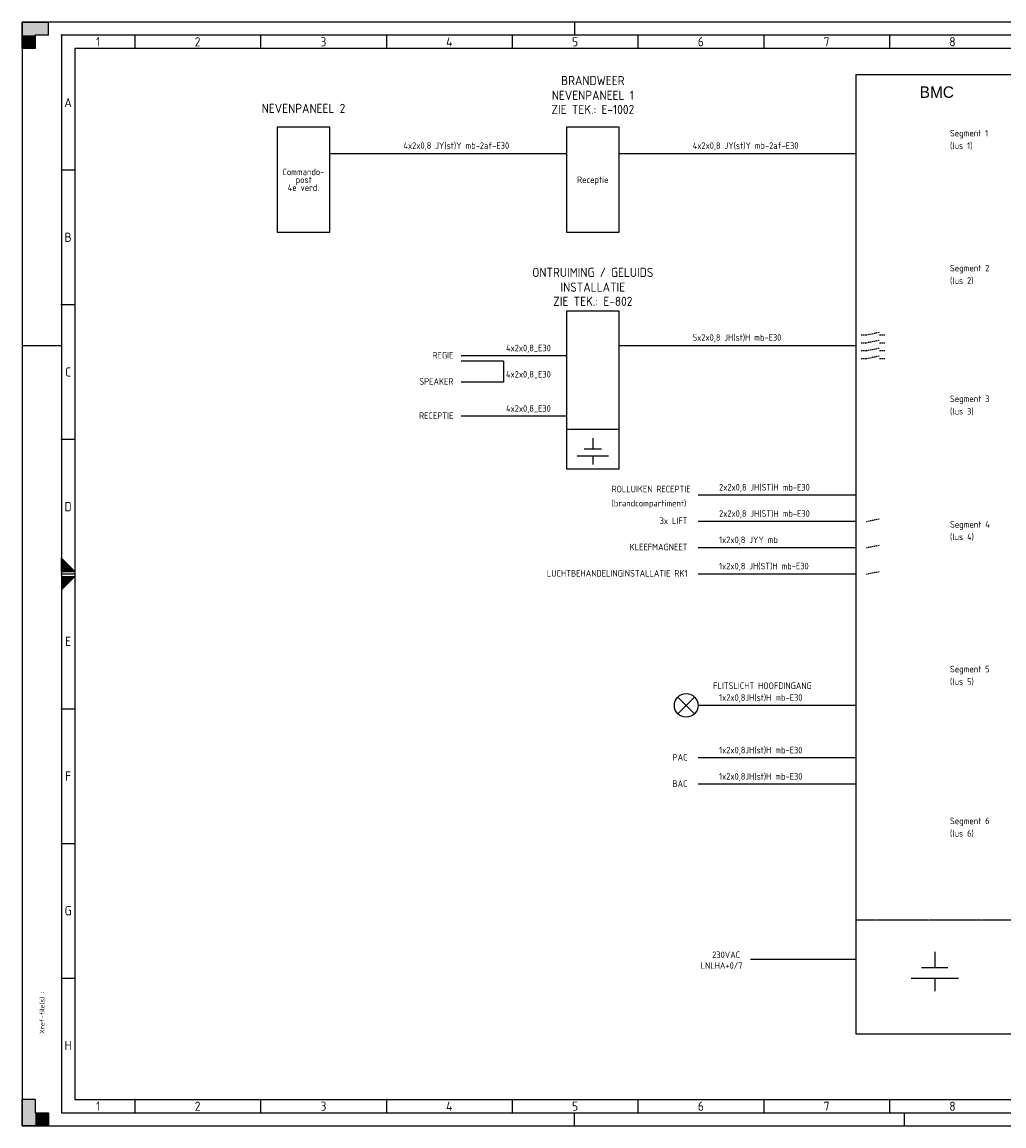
# Model space of a CAD drawing. Extents: x 0 to 841, y 0 to 420.
# Tile 1 of 8: x 0 to 373, y 0 to 420. Entities that reach past the tile are written whole.
import ezdxf
from ezdxf.enums import TextEntityAlignment as Align

# ---------------------------------------------------------------- set-up
doc = ezdxf.new("R2010")
doc.units = 0
doc.linetypes.add('DASHED', pattern=[0.75, 0.5, -0.25])
doc.linetypes.add('DASHED2', pattern=[0.375, 0.25, -0.125])
for name, color, linetype in [('BL$2----', 7, 'CONTINUOUS'), ('BLKSCH', 3, 'CONTINUOUS'), ('E--L$2A-_KADER', 7, 'CONTINUOUS'), ('E--L6511_BRANDM', 3, 'CONTINUOUS'), ('E--T6511_GROEPSNUMM', 2, 'CONTINUOUS')]:
    doc.layers.add(name, color=color, linetype=linetype)
doc.styles.add('BURO-035', font='BUROFONT.shx', dxfattribs={"height": 3.5})
doc.styles.add('ISO', font='isocp.shx')
doc.styles.get("Standard").update_dxf_attribs({"font": 'isocp.shx'})

# ---------------------------------------------------------------- blocks, each defined once
blk = doc.blocks.new('REF')
at = {"layer": 'E--L$2A-_KADER', "color": 2, "style": 'ISO'}
blk.add_text('Xref-file(s) :', height=1.8, rotation=90, dxfattribs=at).set_placement((8.5, 35))
blk.add_attdef('XREF', (8.5, 51.4652), '', height=1.8, rotation=90, dxfattribs=at)
blk = doc.blocks.new('A2-1')
at = {"layer": 'E--L$2A-_KADER', "color": 2}
for p, q in [((841, 420), (0, 420)), ((0, 420), (0, 0)), ((210, 420), (210, 415)), ((0, 297), (15, 297)), ((210, 0), (210, 5)), ((335.5, 0), (335.5, 5)), ((0, 0), (841, 0))]:
    blk.add_line(p, q, dxfattribs=at)
at = {"layer": 'E--L$2A-_KADER', "color": 3}
for p, q in [((0, 410), (0, 420)), ((0, 415), (0, 420)), ((0, 420), (5, 420)), ((0, 420), (10, 420)), ((10, 415), (10, 420)), ((5, 415), (5, 410)), ((10, 415), (5, 415)), ((836, 415), (15, 415)), ((15, 415), (15, 5)), ((15, 415), (15, 410)), ((42.83, 415), (42.83, 410)), ((90.67, 415), (90.67, 410)), ((138.5, 415), (138.5, 410)), ((186.33, 415), (186.33, 410)), ((234.17, 415), (234.17, 410)), ((282, 415), (282, 410)), ((329.83, 415), (329.83, 410)), ((5, 410), (0, 410)), ((15, 363.75), (20, 363.75)), ((15, 312.5), (20, 312.5)), ((15, 261.25), (20, 261.25)), ((15, 211), (15, 216)), ((15, 211), (15, 216)), ((15, 216), (20, 211)), ((15, 216), (20, 211)), ((15, 211), (20, 211)), ((15, 211), (20, 211)), ((20, 210), (15, 210)), ((15, 209), (15, 204)), ((15, 209), (15, 204)), ((15, 209), (20, 209)), ((15, 209), (20, 209)), ((15, 204), (20, 209)), ((15, 204), (20, 209)), ((15, 158.75), (20, 158.75)), ((15, 107.5), (20, 107.5)), ((15, 56.25), (20, 56.25)), ((5, 10), (0, 10)), ((0, 0), (0, 10)), ((5, 10), (5, 5)), ((42.83, 10), (42.83, 5)), ((90.67, 10), (90.67, 5)), ((138.5, 10), (138.5, 5)), ((186.33, 10), (186.33, 5)), ((234.17, 10), (234.17, 5)), ((282, 10), (282, 5)), ((329.83, 10), (329.83, 5)), ((0, 0), (0, 5)), ((5, 5), (10, 5)), ((10, 5), (10, 0)), ((15, 5), (836, 5)), ((10, 0), (0, 0)), ((5, 0), (0, 0))]:
    blk.add_line(p, q, dxfattribs=at)
at = {"layer": 'E--L$2A-_KADER', "color": 5}
for p, q in [((831, 410), (20, 410)), ((20, 410), (20, 10)), ((20, 10), (831, 10))]:
    blk.add_line(p, q, dxfattribs=at)
at = {"layer": 'E--L$2A-_KADER', "color": 3}
for p in [(15, 415), (42.83, 415), (42.83, 415), (90.67, 415), (90.67, 415), (138.5, 415), (186.33, 415), (234.17, 415), (282, 415), (329.83, 415), (15, 363.75), (15, 312.5), (15, 261.25), (15, 158.75), (15, 107.5), (15, 56.25), (42.83, 10), (42.83, 10), (90.67, 10), (90.67, 10), (138.5, 10), (186.33, 10), (234.17, 10), (282, 10), (329.83, 10)]:
    blk.add_point(p, dxfattribs=at)
at = {"layer": 'E--L$2A-_KADER'}
blk.add_point((15, 210), dxfattribs=at)
at = {"layer": 'E--L$2A-_KADER', "color": 3}
for points in [[(0, 420), (0, 415), (10, 420), (10, 415)], [(0, 415), (0, 410), (5, 415), (5, 410)], [(20, 211), (15, 211), (15, 216)], [(20, 209), (20, 209), (15, 209), (15, 204)], [(0, 0), (5, 0), (0, 10), (5, 10)], [(5, 0), (10, 0), (5, 5), (10, 5)]]:
    blk.add_solid(points, dxfattribs=at)
at = {"layer": 'E--L$2A-_KADER'}
blk.add_blockref('REF', (0, 0), dxfattribs=at)
at = {"layer": 'E--L$2A-_KADER', "color": 3}
for s, p in [('1', (28.92, 412.5)), ('2', (66.75, 412.5)), ('3', (114.58, 412.5)), ('4', (162.42, 412.5)), ('5', (210.25, 412.5)), ('6', (258.08, 412.5)), ('7', (305.92, 412.5)), ('8', (353.75, 412.5)), ('A', (17.5, 389.38)), ('B', (17.5, 338.12)), ('C', (17.5, 286.88)), ('D', (17.5, 235.62)), ('E', (17.5, 184.38)), ('F', (17.5, 133.12)), ('G', (17.5, 81.88)), ('H', (17.5, 30.62)), ('1', (28.92, 7.5)), ('2', (66.75, 7.5)), ('3', (114.58, 7.5)), ('4', (162.42, 7.5)), ('5', (210.25, 7.5)), ('6', (258.08, 7.5)), ('7', (305.92, 7.5)), ('8', (353.75, 7.5))]:
    blk.add_text(s, height=3.5, dxfattribs=at).set_placement(p, align=Align.MIDDLE)
blk = doc.blocks.new('B8100100')
at = {"layer": 'E--L6511_BRANDM', "color": 2}
for p, q in [((-1.06, -1.06), (1.06, 1.06)), ((-1.06, 1.06), (1.06, -1.06))]:
    blk.add_line(p, q, dxfattribs=at)
at = {"layer": 'E--L6511_BRANDM'}
blk.add_circle((0, 0), 1.5, dxfattribs=at)
at = {"layer": 'E--T6511_GROEPSNUMM'}
blk.add_attdef('GROEPSNUMMER', (2.5, -0.9), '', height=1.8, dxfattribs=at)

msp = doc.modelspace()

# ---------------------------------------------------------------- linework, layer by layer
at = {"layer": 'BLKSCH'}
for p, q in [((317, 400), (317, 35)), ((317, 400), (377, 400)), ((317, 35), (377, 35))]:
    msp.add_line(p, q, dxfattribs=at)
at = {"layer": 'E--L6511_BRANDM'}
for p, q in [((117, 370), (207, 370)), ((227, 370), (317, 370)), ((227, 297), (317, 297)), ((207, 293), (167, 293)), ((183, 291), (167, 291)), ((183, 291), (183, 283)), ((183, 283), (167, 283)), ((207, 270), (167, 270)), ((317, 240), (257, 240)), ((317, 230), (257, 230)), ((317, 220), (257, 220)), ((317, 210), (257, 210)), ((317, 160), (257, 160)), ((317, 140), (257, 140)), ((317, 130), (257, 130)), ((317, 63.26), (277, 63.26))]:
    msp.add_line(p, q, dxfattribs=at)
at = {"layer": 'E--L6511_BRANDM', "color": 1, "linetype": 'DASHED'}
for p, q in [((319, 301), (321, 301)), ((321, 301), (326, 302)), ((321, 298), (326, 299)), ((326, 301), (328, 301)), ((319, 298), (321, 298)), ((319, 295), (321, 295)), ((321, 295), (326, 296)), ((326, 298), (328, 298)), ((326, 295), (328, 295)), ((319, 292), (321, 292)), ((321, 292), (326, 293)), ((326, 292), (328, 292)), ((321, 230), (326, 231)), ((321, 220), (326, 221)), ((321, 210), (326, 211))]:
    msp.add_line(p, q, dxfattribs=at)
at = {"layer": 'E--L6511_BRANDM', "linetype": 'DASHED2', "ltscale": 0.5}
for p, q in [((227, 265), (207, 265)), ((377, 78.26), (317, 78.26))]:
    msp.add_line(p, q, dxfattribs=at)
at = {"layer": 'E--L6511_BRANDM', "color": 4}
for p, q in [((217, 261.67), (217, 257.67)), ((213.67, 257.67), (220.33, 257.67)), ((211, 255), (223, 255)), ((217, 255), (217, 251.67)), ((347, 66.26), (347, 60.26)), ((342, 60.26), (352, 60.26)), ((338, 56.26), (356, 56.26)), ((347, 56.26), (347, 51.26))]:
    msp.add_line(p, q, dxfattribs=at)
for points in [[(97, 380), (97, 340), (117, 340), (117, 380)], [(207, 380), (207, 340), (227, 340), (227, 380)], [(207, 310), (207, 250), (227, 250), (227, 310)]]:
    msp.add_lwpolyline(points, close=True, dxfattribs=at)

# ---------------------------------------------------------------- block references
at = {"layer": 'BL$2----'}
msp.add_blockref('A2-1', (0, 0), dxfattribs=at)
at = {"layer": 'E--L6511_BRANDM', "xscale": 3, "yscale": 3, "zscale": 3}
msp.add_blockref('B8100100', (252.5, 160), dxfattribs=at)

# ---------------------------------------------------------------- texts
at = {"layer": 'BLKSCH', "color": 2, "style": 'BURO-035'}
msp.add_text('BMC', height=4.375, dxfattribs=at).set_placement((341.31, 391.17))
at = {"layer": 'BLKSCH', "color": 2}
for s, p in [('Segment 1', (352.8, 376.48)), ('(lus 1)', (352.8, 371.73)), ('Segment 2', (352.8, 325.13)), ('(lus 2)', (352.8, 320.38)), ('Segment 3', (352.8, 275.42)), ('(lus 3)', (352.8, 270.67)), ('Segment 4', (352.8, 227.64)), ('(lus 4)', (352.8, 222.89)), ('Segment 5', (352.8, 172.59)), ('(lus 5)', (352.8, 167.84)), ('Segment 6', (352.8, 114.81)), ('(lus 6)', (352.8, 110.06))]:
    msp.add_text(s, height=2.5, dxfattribs=at).set_placement(p)
at = {"layer": 'E--L6511_BRANDM', "style": 'ISO'}
for s, p in [('BRANDWEER', (217, 396)), ('NEVENPANEEL 1', (217, 390.4)), ('NEVENPANEEL 2', (107, 385.4)), ('ZIE TEK.: E-1002', (217, 385)), ('ONTRUIMING / GELUIDS', (217, 323)), ('INSTALLATIE', (217, 317.4)), ('ZIE TEK.: E-802', (217, 312))]:
    msp.add_text(s, height=3.5, dxfattribs=at).set_placement(p, align=Align.CENTER)
at = {"layer": 'E--L6511_BRANDM', "color": 2, "style": 'ISO'}
for s, p in [('4x2x0,8 JY(st)Y mb-2af-E30', (145, 371.75)), ('4x2x0,8 JY(st)Y mb-2af-E30', (255, 371.75)), ('Commando-', (99, 361.75)), ('Receptie', (211, 358.75)), ('4e verd.', (101, 355.75)), ('post', (104, 358.75)), ('5x2x0,8 JH(st)H mb-E30', (255, 298.75)), ('4x2x0,8_E30', (184, 294.75)), ('4x2x0,8_E30', (184, 284.75)), ('4x2x0,8_E30', (184, 271.75)), ('ROLLUIKEN RECEPTIE', (224.14, 241.07)), ('2x2x0,8 JH(ST)H mb-E30', (265, 241.75)), ('(brandcompartiment)', (224.14, 235.69)), ('2x2x0,8 JH(ST)H mb-E30', (265, 231.75)), ('1x2x0,8 JYY mb', (265, 221.75)), ('1x2x0,8 JH(ST)H mb-E30', (265, 211.75)), ('FLITSLICHT HOOFDINGANG', (262.75, 166.24)), ('1x2x0,8JH(st)H mb-E30', (265, 161.75)), ('1x2x0,8JH(st)H mb-E30', (265, 141.75)), ('1x2x0,8JH(st)H mb-E30', (265, 131.75))]:
    msp.add_text(s, height=2.5, dxfattribs=at).set_placement(p)
for s, p in [('REGIE', (164, 292)), ('SPEAKER', (164, 282)), ('RECEPTIE', (164, 269)), ('3x LIFT', (253, 229)), ('KLEEFMAGNEET', (253, 219)), ('LUCHTBEHANDELINGINSTALLATIE RK1', (253, 209)), ('PAC', (253, 139)), ('BAC', (253, 129)), ('230VAC', (273, 63.87)), ('LNLHA+0/7', (273.88, 59.78))]:
    msp.add_text(s, height=2.5, dxfattribs=at).set_placement(p, align=Align.RIGHT)

doc.saveas('drawing.dxf')
